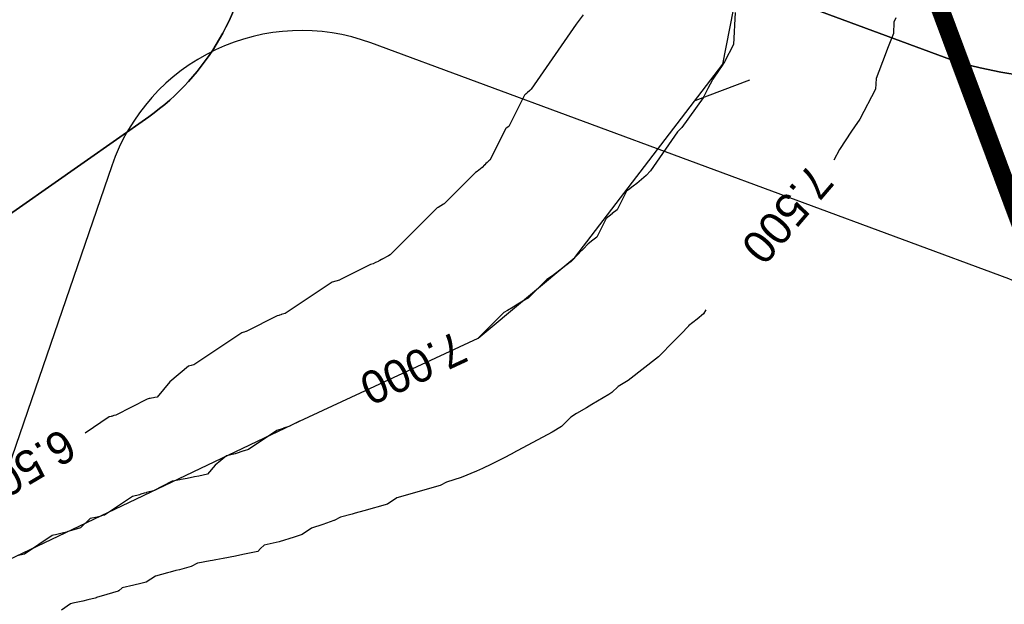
# Model space of a CAD drawing. Extents: x 158343 to 162498, y 431347 to 434500.
# Tile 74 of 248: x 159433 to 159487, y 433859 to 433891. Entities that reach past the tile are written whole.
import ezdxf

# ---------------------------------------------------------------- set-up
doc = ezdxf.new("R2010")
doc.units = 0
doc.header["$LTSCALE"] = 10
doc.header["$MEASUREMENT"] = 0
for name, color, linetype in [('000_arcering', 8, 'CONTINUOUS'), ('20_betonwerk', 252, 'CONTINUOUS'), ('bestaand 006m', 8, 'CONTINUOUS'), ('bestaand 007m', 8, 'CONTINUOUS'), ('bestaand 011m', 8, 'CONTINUOUS'), ('bestaand 012m', 8, 'CONTINUOUS'), ('def. con-hoogtelijn (index)', 8, 'CONTINUOUS'), ('nieuw007m', 8, 'CONTINUOUS'), ('nieuw011m', 8, 'CONTINUOUS'), ('nieuw012m', 8, 'CONTINUOUS')]:
    doc.layers.add(name, color=color, linetype=linetype)
doc.layers.add('MEET', color=6, linetype='CONTINUOUS', plot=False)
doc.styles.add('Style-WORKING', font='WORKING.shx')

# ---------------------------------------------------------------- blocks, each defined once
blk = doc.blocks.new('bestaande hoogtelijnen')
at = {"layer": 'def. con-hoogtelijn (index)'}
for p, q in [((-203.533, -174.69), (-203.853, -175.134)), ((-203.533, -174.69), (-203.853, -175.134)), ((-195.2, -174.56), (-195.285, -176.31)), ((-195.2, -174.56), (-195.285, -176.31)), ((-195.2, -174.56), (-195.285, -176.31)), ((-186.38, -174.852), (-186.486, -175.1)), ((-186.38, -174.852), (-186.486, -175.1)), ((-203.917, -175.2), (-206.374, -178.765)), ((-203.917, -175.2), (-206.374, -178.765)), ((-203.853, -175.134), (-203.917, -175.2)), ((-203.853, -175.134), (-203.917, -175.2)), ((-186.486, -175.1), (-186.506, -175.712)), ((-186.486, -175.1), (-186.506, -175.712)), ((-186.506, -175.716), (-186.834, -176.535)), ((-186.506, -175.716), (-186.834, -176.535)), ((-186.506, -175.712), (-186.506, -175.716)), ((-186.506, -175.712), (-186.506, -175.716)), ((-195.285, -176.31), (-195.787, -177.267)), ((-195.285, -176.31), (-195.787, -177.267)), ((-195.285, -176.31), (-195.787, -177.267)), ((-186.834, -176.536), (-186.968, -176.889)), ((-186.834, -176.536), (-186.968, -176.889)), ((-186.834, -176.535), (-186.834, -176.536)), ((-186.834, -176.535), (-186.834, -176.536)), ((-186.968, -176.889), (-187.467, -178.174)), ((-186.968, -176.889), (-187.467, -178.174)), ((-195.95, -177.512), (-196.045, -177.65)), ((-195.95, -177.512), (-196.045, -177.65)), ((-195.95, -177.512), (-196.045, -177.65)), ((-195.787, -177.267), (-195.95, -177.512)), ((-195.787, -177.267), (-195.95, -177.512)), ((-195.787, -177.267), (-195.95, -177.512)), ((-196.045, -177.65), (-196.427, -178.223)), ((-196.045, -177.65), (-196.427, -178.223)), ((-196.045, -177.65), (-196.427, -178.223)), ((-187.467, -178.174), (-187.495, -178.758)), ((-187.467, -178.174), (-187.495, -178.758)), ((-196.69, -178.722), (-196.765, -178.868)), ((-196.69, -178.722), (-196.765, -178.868)), ((-196.69, -178.722), (-196.765, -178.868)), ((-196.432, -178.246), (-196.69, -178.722)), ((-196.432, -178.246), (-196.69, -178.722)), ((-196.432, -178.246), (-196.69, -178.722)), ((-196.431, -178.244), (-196.432, -178.246)), ((-196.431, -178.244), (-196.432, -178.246)), ((-196.431, -178.244), (-196.432, -178.246)), ((-196.429, -178.237), (-196.431, -178.244)), ((-196.429, -178.237), (-196.431, -178.244)), ((-196.429, -178.237), (-196.431, -178.244)), ((-196.427, -178.223), (-196.429, -178.237)), ((-196.427, -178.223), (-196.429, -178.237)), ((-196.427, -178.223), (-196.429, -178.237)), ((-206.753, -179.085), (-207.612, -180.803)), ((-206.753, -179.085), (-207.612, -180.803)), ((-206.705, -179.05), (-206.753, -179.085)), ((-206.705, -179.05), (-206.753, -179.085)), ((-206.674, -179.027), (-206.705, -179.05)), ((-206.674, -179.027), (-206.705, -179.05)), ((-206.65, -179.01), (-206.674, -179.027)), ((-206.65, -179.01), (-206.674, -179.027)), ((-206.595, -178.968), (-206.65, -179.01)), ((-206.595, -178.968), (-206.65, -179.01)), ((-206.447, -178.84), (-206.595, -178.968)), ((-206.447, -178.84), (-206.595, -178.968)), ((-206.377, -178.771), (-206.447, -178.84)), ((-206.377, -178.771), (-206.447, -178.84)), ((-206.374, -178.765), (-206.377, -178.771)), ((-206.374, -178.765), (-206.377, -178.771)), ((-196.948, -179.238), (-198.121, -180.861)), ((-196.948, -179.238), (-198.121, -180.861)), ((-196.948, -179.238), (-198.121, -180.861)), ((-196.929, -179.201), (-196.948, -179.238)), ((-196.929, -179.201), (-196.948, -179.238)), ((-196.929, -179.201), (-196.948, -179.238)), ((-196.923, -179.188), (-196.929, -179.201)), ((-196.923, -179.188), (-196.929, -179.201)), ((-196.923, -179.188), (-196.929, -179.201)), ((-196.91, -179.163), (-196.923, -179.188)), ((-196.91, -179.163), (-196.923, -179.188)), ((-196.91, -179.163), (-196.923, -179.188)), ((-196.765, -178.868), (-196.91, -179.163)), ((-196.765, -178.868), (-196.91, -179.163)), ((-196.765, -178.868), (-196.91, -179.163)), ((-187.495, -178.758), (-188.363, -180.41)), ((-187.495, -178.758), (-188.363, -180.41)), ((-207.694, -180.869), (-207.788, -180.941)), ((-207.694, -180.869), (-207.788, -180.941)), ((-207.693, -180.866), (-207.694, -180.869)), ((-207.693, -180.866), (-207.694, -180.869)), ((-207.691, -180.862), (-207.693, -180.866)), ((-207.691, -180.862), (-207.693, -180.866)), ((-207.612, -180.803), (-207.691, -180.862)), ((-207.612, -180.803), (-207.691, -180.862)), ((-198.121, -180.861), (-198.356, -181.104)), ((-198.121, -180.861), (-198.356, -181.104)), ((-198.121, -180.861), (-198.356, -181.104)), ((-188.645, -180.834), (-188.808, -181.072)), ((-188.645, -180.834), (-188.808, -181.072)), ((-188.363, -180.41), (-188.645, -180.834)), ((-188.363, -180.41), (-188.645, -180.834)), ((-207.793, -180.949), (-208.647, -182.647)), ((-207.793, -180.949), (-208.647, -182.647)), ((-207.788, -180.941), (-207.793, -180.949)), ((-207.788, -180.941), (-207.793, -180.949)), ((-198.356, -181.104), (-199.83, -183.243)), ((-198.356, -181.104), (-199.83, -183.243)), ((-198.356, -181.104), (-199.83, -183.243)), ((-188.808, -181.072), (-189.469, -182.062)), ((-188.808, -181.072), (-189.469, -182.062)), ((-189.472, -182.073), (-189.786, -182.652)), ((-189.472, -182.073), (-189.786, -182.652)), ((-189.47, -182.069), (-189.472, -182.073)), ((-189.47, -182.069), (-189.472, -182.073)), ((-189.469, -182.067), (-189.47, -182.069)), ((-189.469, -182.067), (-189.47, -182.069)), ((-189.469, -182.062), (-189.469, -182.067)), ((-189.469, -182.062), (-189.469, -182.067)), ((-208.935, -182.917), (-209.066, -183.05)), ((-208.935, -182.917), (-209.066, -183.05)), ((-208.931, -182.912), (-208.935, -182.917)), ((-208.931, -182.912), (-208.935, -182.917)), ((-208.864, -182.845), (-208.931, -182.912)), ((-208.864, -182.845), (-208.931, -182.912)), ((-208.797, -182.775), (-208.864, -182.845)), ((-208.797, -182.775), (-208.864, -182.845)), ((-208.785, -182.757), (-208.797, -182.775)), ((-208.785, -182.757), (-208.797, -182.775)), ((-208.784, -182.756), (-208.785, -182.757)), ((-208.784, -182.756), (-208.785, -182.757)), ((-208.708, -182.696), (-208.784, -182.756)), ((-208.708, -182.696), (-208.784, -182.756)), ((-208.647, -182.647), (-208.708, -182.696)), ((-208.647, -182.647), (-208.708, -182.696)), ((-209.441, -183.326), (-211.153, -185.04)), ((-209.441, -183.326), (-211.153, -185.04)), ((-209.349, -183.271), (-209.441, -183.326)), ((-209.349, -183.271), (-209.441, -183.326)), ((-209.073, -183.057), (-209.349, -183.271)), ((-209.073, -183.057), (-209.349, -183.271)), ((-209.066, -183.05), (-209.073, -183.057)), ((-209.066, -183.05), (-209.073, -183.057)), ((-200.074, -183.487), (-200.592, -183.935)), ((-200.074, -183.487), (-200.592, -183.935)), ((-200.074, -183.487), (-200.592, -183.935)), ((-199.832, -183.247), (-200.074, -183.487)), ((-199.832, -183.247), (-200.074, -183.487)), ((-199.832, -183.247), (-200.074, -183.487)), ((-199.83, -183.243), (-199.832, -183.247)), ((-199.83, -183.243), (-199.832, -183.247)), ((-199.83, -183.243), (-199.832, -183.247)), ((-200.787, -184.08), (-200.87, -184.14)), ((-200.787, -184.08), (-200.87, -184.14)), ((-200.787, -184.08), (-200.87, -184.14)), ((-200.592, -183.935), (-200.787, -184.08)), ((-200.592, -183.935), (-200.787, -184.08)), ((-200.592, -183.935), (-200.787, -184.08)), ((-201.148, -184.345), (-201.663, -185.375)), ((-201.148, -184.345), (-201.663, -185.375)), ((-201.148, -184.345), (-201.663, -185.375)), ((-200.979, -184.223), (-201.148, -184.345)), ((-200.979, -184.223), (-201.148, -184.345)), ((-200.979, -184.223), (-201.148, -184.345)), ((-200.87, -184.14), (-200.979, -184.223)), ((-200.87, -184.14), (-200.979, -184.223)), ((-200.87, -184.14), (-200.979, -184.223)), ((-211.397, -185.188), (-211.486, -185.241)), ((-211.397, -185.188), (-211.486, -185.241)), ((-211.385, -185.178), (-211.397, -185.188)), ((-211.385, -185.178), (-211.397, -185.188)), ((-211.337, -185.149), (-211.385, -185.178)), ((-211.337, -185.149), (-211.385, -185.178)), ((-211.182, -185.057), (-211.337, -185.149)), ((-211.182, -185.057), (-211.337, -185.149)), ((-211.153, -185.04), (-211.182, -185.057)), ((-211.153, -185.04), (-211.182, -185.057)), ((-211.539, -185.273), (-214.114, -187.838)), ((-211.539, -185.273), (-214.114, -187.838)), ((-211.486, -185.241), (-211.539, -185.273)), ((-211.486, -185.241), (-211.539, -185.273)), ((-201.94, -185.587), (-202.27, -185.841)), ((-201.94, -185.587), (-202.27, -185.841)), ((-201.94, -185.587), (-202.27, -185.841)), ((-201.939, -185.586), (-201.94, -185.587)), ((-201.939, -185.586), (-201.94, -185.587)), ((-201.939, -185.586), (-201.94, -185.587)), ((-201.938, -185.583), (-201.939, -185.586)), ((-201.938, -185.583), (-201.939, -185.586)), ((-201.938, -185.583), (-201.939, -185.586)), ((-201.663, -185.375), (-201.938, -185.583)), ((-201.663, -185.375), (-201.938, -185.583)), ((-201.663, -185.375), (-201.938, -185.583)), ((-202.273, -185.846), (-202.785, -186.865)), ((-202.273, -185.846), (-202.785, -186.865)), ((-202.273, -185.846), (-202.785, -186.865)), ((-202.27, -185.841), (-202.273, -185.846)), ((-202.27, -185.841), (-202.273, -185.846)), ((-202.27, -185.841), (-202.273, -185.846)), ((-203.275, -187.26), (-203.51, -187.505)), ((-203.275, -187.26), (-203.51, -187.505)), ((-203.275, -187.26), (-203.51, -187.505)), ((-203.268, -187.249), (-203.275, -187.26)), ((-203.268, -187.249), (-203.275, -187.26)), ((-203.268, -187.249), (-203.275, -187.26)), ((-203.265, -187.246), (-203.268, -187.249)), ((-203.265, -187.246), (-203.268, -187.249)), ((-203.265, -187.246), (-203.268, -187.249)), ((-202.997, -187.035), (-203.265, -187.246)), ((-202.997, -187.035), (-203.265, -187.246)), ((-202.997, -187.035), (-203.265, -187.246)), ((-202.785, -186.865), (-202.997, -187.035)), ((-202.785, -186.865), (-202.997, -187.035)), ((-202.785, -186.865), (-202.997, -187.035)), ((-214.2, -187.891), (-214.559, -188.083)), ((-214.2, -187.891), (-214.559, -188.083)), ((-214.114, -187.838), (-214.2, -187.891)), ((-214.114, -187.838), (-214.2, -187.891)), ((-203.758, -187.756), (-204.216, -188.223)), ((-203.758, -187.756), (-204.216, -188.223)), ((-203.758, -187.756), (-204.216, -188.223)), ((-203.742, -187.74), (-203.758, -187.756)), ((-203.742, -187.74), (-203.758, -187.756)), ((-203.742, -187.74), (-203.758, -187.756)), ((-203.51, -187.505), (-203.742, -187.74)), ((-203.51, -187.505), (-203.742, -187.74)), ((-203.51, -187.505), (-203.742, -187.74)), ((-215.191, -188.369), (-216.875, -189.217)), ((-215.191, -188.369), (-216.875, -189.217)), ((-215.055, -188.326), (-215.191, -188.369)), ((-215.055, -188.326), (-215.191, -188.369)), ((-214.915, -188.267), (-215.055, -188.326)), ((-214.915, -188.267), (-215.055, -188.326)), ((-214.861, -188.242), (-214.915, -188.267)), ((-214.861, -188.242), (-214.915, -188.267)), ((-214.777, -188.203), (-214.861, -188.242)), ((-214.777, -188.203), (-214.861, -188.242)), ((-214.768, -188.198), (-214.777, -188.203)), ((-214.768, -188.198), (-214.777, -188.203)), ((-214.748, -188.188), (-214.768, -188.198)), ((-214.748, -188.188), (-214.768, -188.198)), ((-214.676, -188.152), (-214.748, -188.188)), ((-214.676, -188.152), (-214.748, -188.188)), ((-214.585, -188.104), (-214.676, -188.152)), ((-214.585, -188.104), (-214.676, -188.152)), ((-214.57, -188.092), (-214.585, -188.104)), ((-214.57, -188.092), (-214.585, -188.104)), ((-214.559, -188.083), (-214.57, -188.092)), ((-214.559, -188.083), (-214.57, -188.092)), ((-204.241, -188.247), (-205.206, -188.995)), ((-204.241, -188.247), (-205.206, -188.995)), ((-204.241, -188.247), (-205.206, -188.995)), ((-204.216, -188.223), (-204.241, -188.247)), ((-204.216, -188.223), (-204.241, -188.247)), ((-204.216, -188.223), (-204.241, -188.247)), ((-217.293, -189.345), (-219.869, -191.057)), ((-217.293, -189.345), (-219.869, -191.057)), ((-216.899, -189.231), (-217.293, -189.345)), ((-216.899, -189.231), (-217.293, -189.345)), ((-216.892, -189.227), (-216.899, -189.231)), ((-216.892, -189.227), (-216.899, -189.231)), ((-216.889, -189.226), (-216.892, -189.227)), ((-216.889, -189.226), (-216.892, -189.227)), ((-216.875, -189.217), (-216.889, -189.226)), ((-216.875, -189.217), (-216.889, -189.226)), ((-205.528, -189.188), (-206.555, -190.217)), ((-205.528, -189.188), (-206.555, -190.217)), ((-205.528, -189.188), (-206.555, -190.217)), ((-205.206, -188.995), (-205.528, -189.188)), ((-205.206, -188.995), (-205.528, -189.188)), ((-205.206, -188.995), (-205.528, -189.188)), ((-207.199, -190.596), (-207.368, -190.7)), ((-207.199, -190.596), (-207.368, -190.7)), ((-207.199, -190.596), (-207.368, -190.7)), ((-206.657, -190.276), (-207.199, -190.596)), ((-206.657, -190.276), (-207.199, -190.596)), ((-206.657, -190.276), (-207.199, -190.596)), ((-206.555, -190.217), (-206.657, -190.276)), ((-206.555, -190.217), (-206.657, -190.276)), ((-206.555, -190.217), (-206.657, -190.276)), ((-220.104, -191.13), (-220.184, -191.151)), ((-220.104, -191.13), (-220.184, -191.151)), ((-220.093, -191.122), (-220.104, -191.13)), ((-220.093, -191.122), (-220.104, -191.13)), ((-220.085, -191.117), (-220.093, -191.122)), ((-220.085, -191.117), (-220.093, -191.122)), ((-219.869, -191.057), (-220.085, -191.117)), ((-219.869, -191.057), (-220.085, -191.117)), ((-207.873, -191.003), (-209.287, -192.412)), ((-207.873, -191.003), (-209.287, -192.412)), ((-207.873, -191.003), (-209.287, -192.412)), ((-207.688, -190.892), (-207.873, -191.003)), ((-207.688, -190.892), (-207.873, -191.003)), ((-207.688, -190.892), (-207.873, -191.003)), ((-207.375, -190.705), (-207.688, -190.892)), ((-207.375, -190.705), (-207.688, -190.892)), ((-207.375, -190.705), (-207.688, -190.892)), ((-207.368, -190.7), (-207.375, -190.705)), ((-207.368, -190.7), (-207.375, -190.705)), ((-207.368, -190.7), (-207.375, -190.705)), ((-196.923, -191.082), (-197.286, -191.373)), ((-196.923, -191.082), (-197.286, -191.373)), ((-196.809, -190.856), (-196.923, -191.082)), ((-196.809, -190.856), (-196.923, -191.082)), ((-220.319, -191.188), (-222.008, -192.034)), ((-220.319, -191.188), (-222.008, -192.034)), ((-220.212, -191.159), (-220.319, -191.188)), ((-220.212, -191.159), (-220.319, -191.188)), ((-220.184, -191.151), (-220.212, -191.159)), ((-220.184, -191.151), (-220.212, -191.159)), ((-197.286, -191.373), (-197.746, -191.736)), ((-197.286, -191.373), (-197.746, -191.736)), ((-222.244, -192.121), (-224.818, -193.839)), ((-222.244, -192.121), (-224.818, -193.839)), ((-222.14, -192.087), (-222.244, -192.121)), ((-222.14, -192.087), (-222.244, -192.121)), ((-222.128, -192.081), (-222.14, -192.087)), ((-222.128, -192.081), (-222.14, -192.087)), ((-222.027, -192.046), (-222.128, -192.081)), ((-222.027, -192.046), (-222.128, -192.081)), ((-222.026, -192.045), (-222.027, -192.046)), ((-222.026, -192.045), (-222.027, -192.046)), ((-222.024, -192.045), (-222.026, -192.045)), ((-222.024, -192.045), (-222.026, -192.045)), ((-222.008, -192.034), (-222.024, -192.045)), ((-222.008, -192.034), (-222.024, -192.045)), ((-198.156, -192.164), (-198.553, -192.567)), ((-198.156, -192.164), (-198.553, -192.567)), ((-197.753, -191.744), (-198.156, -192.164)), ((-197.753, -191.744), (-198.156, -192.164)), ((-197.751, -191.741), (-197.753, -191.744)), ((-197.751, -191.741), (-197.753, -191.744)), ((-197.746, -191.736), (-197.751, -191.741)), ((-197.746, -191.736), (-197.751, -191.741)), ((-198.581, -192.596), (-199.365, -193.395)), ((-198.581, -192.596), (-199.365, -193.395)), ((-198.553, -192.567), (-198.581, -192.596)), ((-198.553, -192.567), (-198.581, -192.596)), ((-224.818, -193.839), (-224.888, -193.862)), ((-224.818, -193.839), (-224.888, -193.862)), ((-199.408, -193.436), (-201.063, -194.718)), ((-199.408, -193.436), (-201.063, -194.718)), ((-199.365, -193.395), (-199.408, -193.436)), ((-199.365, -193.395), (-199.408, -193.436)), ((-225.171, -193.944), (-226.197, -194.806)), ((-225.171, -193.944), (-226.197, -194.806)), ((-225.033, -193.912), (-225.171, -193.944)), ((-225.033, -193.912), (-225.171, -193.944)), ((-224.895, -193.869), (-225.033, -193.912)), ((-224.895, -193.869), (-225.033, -193.912)), ((-224.888, -193.862), (-224.895, -193.869)), ((-224.888, -193.862), (-224.895, -193.869)), ((-226.197, -194.806), (-226.888, -195.635)), ((-226.197, -194.806), (-226.888, -195.635)), ((-201.063, -194.718), (-201.614, -195.05)), ((-201.063, -194.718), (-201.614, -195.05)), ((-201.957, -195.393), (-202.132, -195.494)), ((-201.957, -195.393), (-202.132, -195.494)), ((-201.614, -195.05), (-201.957, -195.393)), ((-201.614, -195.05), (-201.957, -195.393)), ((-227.441, -195.743), (-229.166, -196.618)), ((-227.441, -195.743), (-229.166, -196.618)), ((-227.44, -195.743), (-227.441, -195.743)), ((-227.44, -195.743), (-227.441, -195.743)), ((-227.435, -195.742), (-227.44, -195.743)), ((-227.435, -195.742), (-227.44, -195.743)), ((-227.323, -195.721), (-227.435, -195.742)), ((-227.323, -195.721), (-227.435, -195.742)), ((-227.302, -195.717), (-227.323, -195.721)), ((-227.302, -195.717), (-227.323, -195.721)), ((-227.271, -195.711), (-227.302, -195.717)), ((-227.271, -195.711), (-227.302, -195.717)), ((-227.207, -195.7), (-227.271, -195.711)), ((-227.207, -195.7), (-227.271, -195.711)), ((-227.091, -195.677), (-227.207, -195.7)), ((-227.091, -195.677), (-227.207, -195.7)), ((-227.026, -195.664), (-227.091, -195.677)), ((-227.026, -195.664), (-227.091, -195.677)), ((-226.888, -195.635), (-227.026, -195.664)), ((-226.888, -195.635), (-227.026, -195.664)), ((-202.132, -195.494), (-203.061, -196.044)), ((-202.132, -195.494), (-203.061, -196.044)), ((-203.891, -196.542), (-204.208, -196.733)), ((-203.891, -196.542), (-204.208, -196.733)), ((-203.353, -196.223), (-203.891, -196.542)), ((-203.353, -196.223), (-203.891, -196.542)), ((-203.351, -196.221), (-203.353, -196.223)), ((-203.351, -196.221), (-203.353, -196.223)), ((-203.061, -196.044), (-203.351, -196.221)), ((-203.061, -196.044), (-203.351, -196.221)), ((-229.521, -196.725), (-230.838, -197.609)), ((-229.521, -196.725), (-230.838, -197.609)), ((-229.412, -196.697), (-229.521, -196.725)), ((-229.412, -196.697), (-229.521, -196.725)), ((-229.387, -196.69), (-229.412, -196.697)), ((-229.387, -196.69), (-229.412, -196.697)), ((-229.334, -196.675), (-229.387, -196.69)), ((-229.334, -196.675), (-229.387, -196.69)), ((-229.303, -196.667), (-229.334, -196.675)), ((-229.303, -196.667), (-229.334, -196.675)), ((-229.271, -196.648), (-229.303, -196.667)), ((-229.271, -196.648), (-229.303, -196.667)), ((-229.166, -196.618), (-229.271, -196.648)), ((-229.166, -196.618), (-229.271, -196.648)), ((-219.084, -196.957), (-219.595, -197.213)), ((-219.084, -196.957), (-219.595, -197.213)), ((-219.084, -196.957), (-219.595, -197.213)), ((-204.208, -196.733), (-204.723, -197.246)), ((-204.208, -196.733), (-204.723, -197.246)), ((-220.337, -197.471), (-221.882, -198.501)), ((-220.337, -197.471), (-221.882, -198.501)), ((-220.337, -197.471), (-221.882, -198.501)), ((-219.976, -197.349), (-220.337, -197.471)), ((-219.976, -197.349), (-220.337, -197.471)), ((-219.976, -197.349), (-220.337, -197.471)), ((-219.969, -197.346), (-219.976, -197.349)), ((-219.969, -197.346), (-219.976, -197.349)), ((-219.969, -197.346), (-219.976, -197.349)), ((-219.616, -197.223), (-219.969, -197.346)), ((-219.616, -197.223), (-219.969, -197.346)), ((-219.616, -197.223), (-219.969, -197.346)), ((-219.613, -197.222), (-219.616, -197.223)), ((-219.613, -197.222), (-219.616, -197.223)), ((-219.613, -197.222), (-219.616, -197.223)), ((-219.604, -197.219), (-219.613, -197.222)), ((-219.604, -197.219), (-219.613, -197.222)), ((-219.604, -197.219), (-219.613, -197.222)), ((-219.595, -197.213), (-219.604, -197.219)), ((-219.595, -197.213), (-219.604, -197.219)), ((-219.595, -197.213), (-219.604, -197.219)), ((-205.238, -197.563), (-207.392, -198.715)), ((-205.238, -197.563), (-207.392, -198.715)), ((-204.723, -197.246), (-205.238, -197.563)), ((-204.723, -197.246), (-205.238, -197.563)), ((-222.134, -198.587), (-222.617, -198.738)), ((-222.134, -198.587), (-222.617, -198.738)), ((-222.134, -198.587), (-222.617, -198.738)), ((-222.13, -198.583), (-222.134, -198.587)), ((-222.13, -198.583), (-222.134, -198.587)), ((-222.13, -198.583), (-222.134, -198.587)), ((-221.882, -198.501), (-222.13, -198.583)), ((-221.882, -198.501), (-222.13, -198.583)), ((-221.882, -198.501), (-222.13, -198.583)), ((-223.099, -198.85), (-223.715, -199.367)), ((-223.099, -198.85), (-223.715, -199.367)), ((-223.099, -198.85), (-223.715, -199.367)), ((-222.617, -198.738), (-223.099, -198.85)), ((-222.617, -198.738), (-223.099, -198.85)), ((-222.617, -198.738), (-223.099, -198.85)), ((-208.373, -199.223), (-208.491, -199.281)), ((-208.373, -199.223), (-208.491, -199.281)), ((-207.941, -199.003), (-208.373, -199.223)), ((-207.941, -199.003), (-208.373, -199.223)), ((-207.397, -198.719), (-207.941, -199.003)), ((-207.397, -198.719), (-207.941, -199.003)), ((-207.394, -198.717), (-207.397, -198.719)), ((-207.394, -198.717), (-207.397, -198.719)), ((-207.392, -198.715), (-207.394, -198.717)), ((-207.392, -198.715), (-207.394, -198.717)), ((-223.715, -199.367), (-224.13, -199.865)), ((-223.715, -199.367), (-224.13, -199.865)), ((-223.715, -199.367), (-224.13, -199.865)), ((-209.377, -199.694), (-210.213, -200.05)), ((-209.377, -199.694), (-210.213, -200.05)), ((-209.054, -199.546), (-209.377, -199.694)), ((-209.054, -199.546), (-209.377, -199.694)), ((-208.549, -199.309), (-209.054, -199.546)), ((-208.549, -199.309), (-209.054, -199.546)), ((-208.491, -199.281), (-208.549, -199.309)), ((-208.491, -199.281), (-208.549, -199.309)), ((-226.065, -200.242), (-227.1, -200.767)), ((-226.065, -200.242), (-227.1, -200.767)), ((-226.065, -200.242), (-227.1, -200.767)), ((-226.061, -200.241), (-226.065, -200.242)), ((-226.061, -200.241), (-226.065, -200.242)), ((-226.061, -200.241), (-226.065, -200.242)), ((-226.044, -200.238), (-226.061, -200.241)), ((-226.044, -200.238), (-226.061, -200.241)), ((-226.044, -200.238), (-226.061, -200.241)), ((-225.651, -200.165), (-226.044, -200.238)), ((-225.651, -200.165), (-226.044, -200.238)), ((-225.651, -200.165), (-226.044, -200.238)), ((-225.578, -200.15), (-225.651, -200.165)), ((-225.578, -200.15), (-225.651, -200.165)), ((-225.578, -200.15), (-225.651, -200.165)), ((-225.47, -200.129), (-225.578, -200.15)), ((-225.47, -200.129), (-225.578, -200.15)), ((-225.47, -200.129), (-225.578, -200.15)), ((-225.244, -200.089), (-225.47, -200.129)), ((-225.244, -200.089), (-225.47, -200.129)), ((-225.244, -200.089), (-225.47, -200.129)), ((-224.839, -200.011), (-225.244, -200.089)), ((-224.839, -200.011), (-225.244, -200.089)), ((-224.839, -200.011), (-225.244, -200.089)), ((-224.613, -199.966), (-224.839, -200.011)), ((-224.613, -199.966), (-224.839, -200.011)), ((-224.613, -199.966), (-224.839, -200.011)), ((-224.13, -199.865), (-224.613, -199.966)), ((-224.13, -199.865), (-224.613, -199.966)), ((-224.13, -199.865), (-224.613, -199.966)), ((-211.032, -200.305), (-211.369, -200.475)), ((-211.032, -200.305), (-211.369, -200.475)), ((-210.213, -200.05), (-211.032, -200.305)), ((-210.213, -200.05), (-211.032, -200.305)), ((-227.1, -200.767), (-227.47, -200.871)), ((-227.1, -200.767), (-227.47, -200.871)), ((-227.1, -200.767), (-227.47, -200.871)), ((-211.373, -200.478), (-213.742, -201.164)), ((-211.373, -200.478), (-213.742, -201.164)), ((-211.372, -200.477), (-211.373, -200.478)), ((-211.372, -200.477), (-211.373, -200.478)), ((-211.371, -200.477), (-211.372, -200.477)), ((-211.371, -200.477), (-211.372, -200.477)), ((-211.369, -200.475), (-211.371, -200.477)), ((-211.369, -200.475), (-211.371, -200.477)), ((-228.254, -201.083), (-229.787, -202.112)), ((-228.254, -201.083), (-229.787, -202.112)), ((-228.254, -201.083), (-229.787, -202.112)), ((-227.87, -200.984), (-228.254, -201.083)), ((-227.87, -200.984), (-228.254, -201.083)), ((-227.87, -200.984), (-228.254, -201.083)), ((-227.783, -200.96), (-227.87, -200.984)), ((-227.783, -200.96), (-227.87, -200.984)), ((-227.783, -200.96), (-227.87, -200.984)), ((-227.597, -200.91), (-227.783, -200.96)), ((-227.597, -200.91), (-227.783, -200.96)), ((-227.597, -200.91), (-227.783, -200.96)), ((-227.489, -200.883), (-227.597, -200.91)), ((-227.489, -200.883), (-227.597, -200.91)), ((-227.489, -200.883), (-227.597, -200.91)), ((-227.47, -200.871), (-227.489, -200.883)), ((-227.47, -200.871), (-227.489, -200.883)), ((-227.47, -200.871), (-227.489, -200.883)), ((-213.742, -201.164), (-214.257, -201.507)), ((-213.742, -201.164), (-214.257, -201.507)), ((-215.555, -201.871), (-216.03, -202)), ((-215.555, -201.871), (-216.03, -202)), ((-215.552, -201.869), (-215.555, -201.871)), ((-215.552, -201.869), (-215.555, -201.871)), ((-215.551, -201.868), (-215.552, -201.869)), ((-215.551, -201.868), (-215.552, -201.869)), ((-214.257, -201.507), (-215.551, -201.868)), ((-214.257, -201.507), (-215.551, -201.868)), ((-230.56, -202.292), (-231.073, -202.79)), ((-230.56, -202.292), (-231.073, -202.79)), ((-230.56, -202.292), (-231.073, -202.79)), ((-230.181, -202.21), (-230.56, -202.292)), ((-230.181, -202.21), (-230.56, -202.292)), ((-230.181, -202.21), (-230.56, -202.292)), ((-229.965, -202.157), (-230.181, -202.21)), ((-229.965, -202.157), (-230.181, -202.21)), ((-229.965, -202.157), (-230.181, -202.21)), ((-229.961, -202.152), (-229.965, -202.157)), ((-229.961, -202.152), (-229.965, -202.157)), ((-229.961, -202.152), (-229.965, -202.157)), ((-229.787, -202.112), (-229.961, -202.152)), ((-229.787, -202.112), (-229.961, -202.152)), ((-229.787, -202.112), (-229.961, -202.152)), ((-217.205, -202.4), (-217.809, -202.611)), ((-217.205, -202.4), (-217.809, -202.611)), ((-217.199, -202.398), (-217.205, -202.4)), ((-217.199, -202.398), (-217.205, -202.4)), ((-217.185, -202.394), (-217.199, -202.398)), ((-217.185, -202.394), (-217.199, -202.398)), ((-217.182, -202.392), (-217.185, -202.394)), ((-217.182, -202.392), (-217.185, -202.394)), ((-216.844, -202.223), (-217.182, -202.392)), ((-216.844, -202.223), (-217.182, -202.392)), ((-216.203, -202.05), (-216.844, -202.223)), ((-216.203, -202.05), (-216.844, -202.223)), ((-216.03, -202), (-216.203, -202.05)), ((-216.03, -202), (-216.203, -202.05)), ((-231.795, -203.007), (-231.827, -203.026)), ((-231.795, -203.007), (-231.827, -203.026)), ((-231.795, -203.007), (-231.827, -203.026)), ((-231.456, -202.912), (-231.795, -203.007)), ((-231.456, -202.912), (-231.795, -203.007)), ((-231.456, -202.912), (-231.795, -203.007)), ((-231.103, -202.798), (-231.456, -202.912)), ((-231.103, -202.798), (-231.456, -202.912)), ((-231.103, -202.798), (-231.456, -202.912)), ((-231.095, -202.795), (-231.103, -202.798)), ((-231.095, -202.795), (-231.103, -202.798)), ((-231.095, -202.795), (-231.103, -202.798)), ((-231.073, -202.79), (-231.095, -202.795)), ((-231.073, -202.79), (-231.095, -202.795)), ((-231.073, -202.79), (-231.095, -202.795)), ((-218.431, -202.82), (-218.946, -203.164)), ((-218.431, -202.82), (-218.946, -203.164)), ((-217.811, -202.612), (-218.431, -202.82)), ((-217.811, -202.612), (-218.431, -202.82)), ((-217.809, -202.611), (-217.811, -202.612)), ((-217.809, -202.611), (-217.811, -202.612)), ((-232.645, -203.222), (-234.165, -204.249)), ((-232.645, -203.222), (-234.165, -204.249)), ((-232.645, -203.222), (-234.165, -204.249)), ((-232.575, -203.204), (-232.645, -203.222)), ((-232.575, -203.204), (-232.645, -203.222)), ((-232.575, -203.204), (-232.645, -203.222)), ((-232.462, -203.179), (-232.575, -203.204)), ((-232.462, -203.179), (-232.575, -203.204)), ((-232.462, -203.179), (-232.575, -203.204)), ((-232.249, -203.135), (-232.462, -203.179)), ((-232.249, -203.135), (-232.462, -203.179)), ((-232.249, -203.135), (-232.462, -203.179)), ((-232.093, -203.097), (-232.249, -203.135)), ((-232.093, -203.097), (-232.249, -203.135)), ((-232.093, -203.097), (-232.249, -203.135)), ((-231.864, -203.037), (-232.093, -203.097)), ((-231.864, -203.037), (-232.093, -203.097)), ((-231.864, -203.037), (-232.093, -203.097)), ((-231.827, -203.026), (-231.864, -203.037)), ((-231.827, -203.026), (-231.864, -203.037)), ((-231.827, -203.026), (-231.864, -203.037)), ((-219.373, -203.306), (-220.2, -203.564)), ((-219.373, -203.306), (-220.2, -203.564)), ((-219.371, -203.305), (-219.373, -203.306)), ((-219.371, -203.305), (-219.373, -203.306)), ((-218.946, -203.164), (-219.371, -203.305)), ((-218.946, -203.164), (-219.371, -203.305)), ((-221.371, -204.094), (-222.199, -204.267)), ((-221.371, -204.094), (-222.199, -204.267)), ((-221.233, -203.928), (-221.371, -204.094)), ((-221.233, -203.928), (-221.371, -204.094)), ((-221.028, -203.756), (-221.233, -203.928)), ((-221.028, -203.756), (-221.233, -203.928)), ((-220.2, -203.564), (-221.028, -203.756)), ((-220.2, -203.564), (-221.028, -203.756)), ((-234.165, -204.249), (-234.502, -204.318)), ((-234.165, -204.249), (-234.502, -204.318)), ((-234.165, -204.249), (-234.502, -204.318)), ((-223.979, -204.609), (-224.653, -204.733)), ((-223.979, -204.609), (-224.653, -204.733)), ((-223.854, -204.583), (-223.979, -204.609)), ((-223.854, -204.583), (-223.979, -204.609)), ((-223.668, -204.547), (-223.854, -204.583)), ((-223.668, -204.547), (-223.854, -204.583)), ((-223.281, -204.479), (-223.668, -204.547)), ((-223.281, -204.479), (-223.668, -204.547)), ((-222.588, -204.345), (-223.281, -204.479)), ((-222.588, -204.345), (-223.281, -204.479)), ((-222.199, -204.267), (-222.588, -204.345)), ((-222.199, -204.267), (-222.588, -204.345)), ((-225.86, -205.146), (-226.178, -205.231)), ((-225.86, -205.146), (-226.178, -205.231)), ((-225.675, -205.098), (-225.86, -205.146)), ((-225.675, -205.098), (-225.86, -205.146)), ((-225.668, -205.094), (-225.675, -205.098)), ((-225.668, -205.094), (-225.675, -205.098)), ((-225.034, -204.916), (-225.668, -205.094)), ((-225.034, -204.916), (-225.668, -205.094)), ((-224.689, -204.741), (-225.034, -204.916)), ((-224.689, -204.741), (-225.034, -204.916)), ((-224.682, -204.739), (-224.689, -204.741)), ((-224.682, -204.739), (-224.689, -204.741)), ((-224.653, -204.733), (-224.682, -204.739)), ((-224.653, -204.733), (-224.682, -204.739)), ((-226.987, -205.441), (-227.498, -205.784)), ((-226.987, -205.441), (-227.498, -205.784)), ((-226.328, -205.272), (-226.987, -205.441)), ((-226.328, -205.272), (-226.987, -205.441)), ((-226.178, -205.231), (-226.328, -205.272)), ((-226.178, -205.231), (-226.328, -205.272)), ((-229.026, -206.26), (-229.04, -206.264)), ((-229.026, -206.26), (-229.04, -206.264)), ((-228.988, -206.251), (-229.026, -206.26)), ((-228.988, -206.251), (-229.026, -206.26)), ((-228.817, -206.085), (-228.988, -206.251)), ((-228.817, -206.085), (-228.988, -206.251)), ((-228.168, -205.945), (-228.817, -206.085)), ((-228.168, -205.945), (-228.817, -206.085)), ((-227.797, -205.854), (-228.168, -205.945)), ((-227.797, -205.854), (-228.168, -205.945)), ((-227.795, -205.852), (-227.797, -205.854)), ((-227.795, -205.852), (-227.797, -205.854)), ((-227.498, -205.784), (-227.795, -205.852)), ((-227.498, -205.784), (-227.795, -205.852)), ((-230.692, -206.751), (-230.96, -206.817)), ((-230.692, -206.751), (-230.96, -206.817)), ((-230.301, -206.649), (-230.692, -206.751)), ((-230.301, -206.649), (-230.692, -206.751)), ((-230.237, -206.63), (-230.301, -206.649)), ((-230.237, -206.63), (-230.301, -206.649)), ((-230.226, -206.623), (-230.237, -206.63)), ((-230.226, -206.623), (-230.237, -206.63)), ((-229.645, -206.46), (-230.226, -206.623)), ((-229.645, -206.46), (-230.226, -206.623)), ((-229.04, -206.264), (-229.645, -206.46)), ((-229.04, -206.264), (-229.645, -206.46)), ((-231.638, -206.966), (-232.145, -207.308)), ((-231.638, -206.966), (-232.145, -207.308)), ((-231.52, -206.935), (-231.638, -206.966)), ((-231.52, -206.935), (-231.638, -206.966)), ((-231.326, -206.891), (-231.52, -206.935)), ((-231.326, -206.891), (-231.52, -206.935)), ((-230.96, -206.817), (-231.326, -206.891)), ((-230.96, -206.817), (-231.326, -206.891))]:
    blk.add_line(p, q, dxfattribs=at)
at = {"layer": 'def. con-hoogtelijn (index)', "style": 'Style-WORKING'}
for s, rotation, p in [('7.500', 229.4318, (-191.055, -182.751)), ('7.500', 229.4318, (-191.055, -182.751)), ('7.000', 204.8894, (-210.482, -191.974)), ('7.000', 204.8894, (-210.482, -191.974)), ('7.000', 204.8894, (-210.482, -191.974)), ('6.500', 210.6374, (-232.071, -197.293)), ('6.500', 210.6374, (-232.071, -197.293))]:
    blk.add_text(s, height=1.8, rotation=rotation, dxfattribs=at).set_placement(p)

msp = doc.modelspace()

# ---------------------------------------------------------------- linework, layer by layer
at = {"layer": '20_betonwerk'}
msp.add_lwpolyline([(159470.412, 433887.054), (159473.41, 433888.172)], dxfattribs=at)
at = {"layer": 'bestaand 006m'}
for points in [[(159453.086, 434021.422), (159432.046, 433956.799, 0.079248), (159425.66, 433933.459, 0.223853), (159430.323, 433923.646), (159437.625, 433917.921, -0.184819), (159443.806, 433907.215), (159446.094, 433895.921, -0.217279), (159440.457, 433886.158), (159428.033, 433877.46), (159399.676, 433858.508), (159393.592, 433853.471, 0.193494), (159390.992, 433845.825), (159391.438, 433841.788, -0.16125), (159390.218, 433832.976), (159384.445, 433827.202), (159376.39, 433813.28, -0.167139), (159346.363, 433788.976), (159315.892, 433771.384), (159292.487, 433757.871), (159267.663, 433743.539), (159248.536, 433732.496), (159235.465, 433728.879)], [(159235.465, 433728.879), (159248.536, 433732.496), (159267.663, 433743.539), (159292.487, 433757.871), (159315.892, 433771.384), (159346.363, 433788.976, 0.167139), (159376.39, 433813.28), (159384.445, 433827.202), (159390.218, 433832.976, 0.16125), (159391.438, 433841.788), (159390.992, 433845.825, -0.193494), (159393.592, 433853.471), (159399.676, 433858.508), (159428.033, 433877.46), (159440.457, 433886.158, 0.217279), (159446.094, 433895.921)]]:
    msp.add_lwpolyline(points, format="xyb", dxfattribs=at)
at = {"layer": 'bestaand 007m'}
msp.add_lwpolyline([(159428.48, 433859.858), (159448.72, 433869.475), (159458.517, 433874.02), (159463.817, 433878.442), (159471.935, 433889.042), (159473.699, 433898.084)], dxfattribs=at)
at = {"layer": 'bestaand 011m'}
msp.add_lwpolyline([(159516.46, 433901.001, -0.319876), (159484.918, 433889.11), (159448.126, 433902.707, 0.408319), (159431.519, 433895.264), (159417.593, 433859.799, -0.420483), (159362.083, 433833.424), (159300.348, 433856.136, 0.53816), (159285.565, 433845.246), (159287.313, 433811.329, -0.31524), (159261.859, 433754.526), (159134.23, 433668.365, 0.100932)], format="xyb", dxfattribs=at)
at = {"layer": 'bestaand 012m'}
msp.add_lwpolyline([(159487.618, 433877.272), (159452.634, 433890.202, 0.420917), (159438.418, 433883.46), (159428.941, 433855.897, -0.420483), (159357.94, 433822.162), (159313.297, 433838.586, 0.521667), (159301.189, 433830.14), (159301.189, 433799.584, -0.226007), (159285.686, 433761.41), (159138.976, 433668.474, 0.121256)], format="xyb", dxfattribs=at)
at = {"layer": 'MEET', "const_width": 1}
msp.add_lwpolyline([(159217.958, 434088.846), (159435.98, 434020.252), (159504.62, 433836.46), (159784.943, 433953.55), (159866.414, 433734.327), (159822.396, 433519.026), (159655.904, 433512.456), (159222.147, 433324.124), (159221.051, 433289.085), (159066.142, 433159.952), (158988.578, 433123.001), (158887.875, 433065.241), (158810.463, 433043.05), (158594.735, 433280.892), (158643.686, 433366.243), (158736.008, 433394.891), (158840.951, 433432.099), (158907.599, 433472.413), (158902.406, 433599.513), (159112.888, 433678.639), (159214.784, 433765.28), (159227.573, 433847.097)], close=True, dxfattribs=at)
at = {"layer": 'nieuw007m'}
msp.add_lwpolyline([(159428.48, 433859.858), (159448.72, 433869.475), (159458.517, 433874.02), (159463.817, 433878.442), (159471.935, 433889.042), (159473.699, 433898.084)], dxfattribs=at)
at = {"layer": 'nieuw011m', "flags": 128}
msp.add_lwpolyline([(159134.23, 433668.365), (159261.859, 433754.526, 0.31524), (159287.313, 433811.329), (159285.565, 433845.246, -0.53816), (159300.348, 433856.136), (159362.083, 433833.424, 0.420483), (159417.593, 433859.799), (159431.519, 433895.264, -0.408319), (159448.126, 433902.707), (159484.918, 433889.11, 0.319876), (159516.46, 433901.001), (159545.515, 433990.632)], format="xyb", dxfattribs=at)
at = {"layer": 'nieuw012m', "flags": 128}
msp.add_lwpolyline([(159558.756, 433996.723), (159524.067, 433890.726, -0.40747), (159487.618, 433877.272), (159452.634, 433890.202, 0.420917), (159438.418, 433883.46), (159428.941, 433855.897, -0.420483), (159357.94, 433822.162), (159313.297, 433838.586, 0.521667), (159301.189, 433830.14), (159301.189, 433799.584, -0.226007), (159285.686, 433761.41), (159138.976, 433668.474, 0.121024)], format="xyb", dxfattribs=at)

# ---------------------------------------------------------------- block references
at = {"layer": '000_arcering'}
msp.add_blockref('bestaande hoogtelijnen', (159667.804, 434066.432), dxfattribs=at)

doc.saveas('drawing.dxf')
